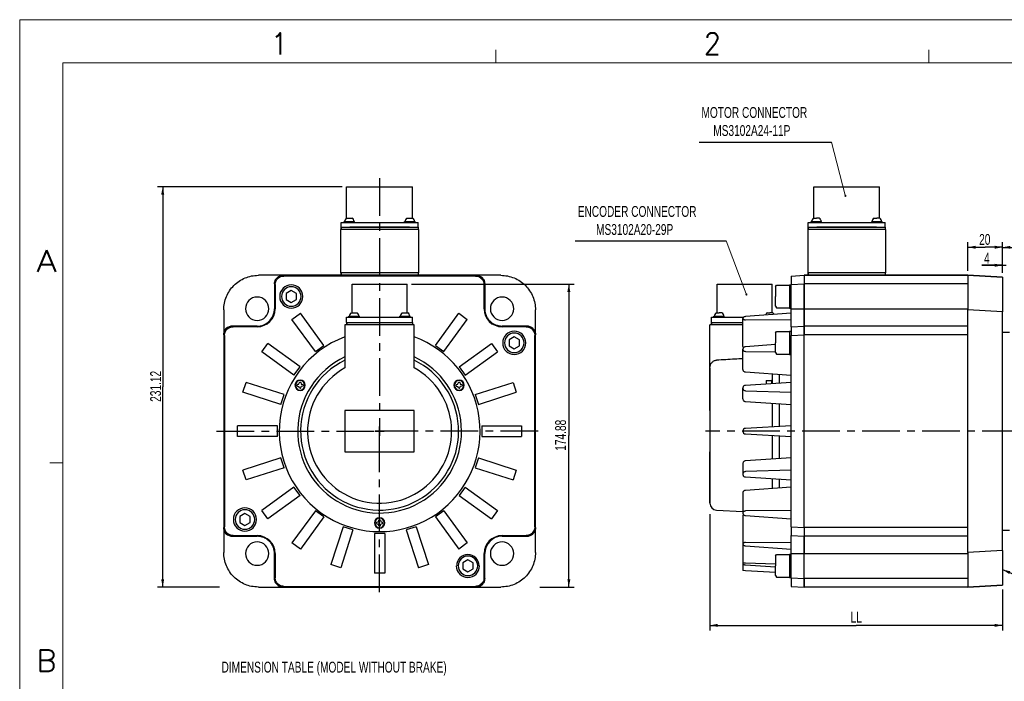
# Model space of a CAD drawing. Header units: millimetres. Extents: x -171 to 249, y 320 to 617.
# Tile 2 of 5: x -171 to 56, y 465 to 617. Entities that reach past the tile are written whole.
import ezdxf
from ezdxf.enums import TextEntityAlignment as Align

# ---------------------------------------------------------------- set-up
doc = ezdxf.new("R2010")
doc.units = ezdxf.units.MM
doc.header["$LTSCALE"] = 23.1
doc.linetypes.add('CENTER', pattern=[0.6, 0.375, -0.075, 0.075, -0.075])
doc.layers.get('0').update_dxf_attribs({"linetype": 'CONTINUOUS'})
doc.layers.add('8_ALL_NOTES_BALLOONS_SYMBOLS_GT', color=7, linetype='CONTINUOUS')
doc.layers.add('DEFAULT_1', color=7, linetype='CENTER')
doc.styles.get("Standard").update_dxf_attribs({"font": 'txt', "width": 0.7})
doc.styles.add('TEXTSTYLE_0', font='txt.shx', dxfattribs={"width": 0.8})

msp = doc.modelspace()

# ---------------------------------------------------------------- linework, layer by layer
at = {"color": 7, "linetype": 'Continuous', "lineweight": 13}
for p, q in [((-171.483, 617.337), (-171.483, 320.337)), ((-171.483, 617.337), (248.517, 617.337)), ((-61.483, 607.337), (-61.483, 610.337)), ((38.517, 607.337), (38.517, 610.337)), ((-161.483, 607.337), (-161.483, 330.337)), ((-161.483, 607.337), (238.517, 607.337)), ((19.224, 576.782), (16.04, 589.023)), ((-3.677, 553.974), (-8.29, 566.274)), ((-161.483, 515.004), (-164.483, 515.004))]:
    msp.add_line(p, q, dxfattribs=at)
for p, q in [((-14.504, 589.023), (16.04, 589.023)), ((-43.176, 566.274), (-8.29, 566.274)), ((-12.046, 527.086), (-12.046, 517.486))]:
    msp.add_line(p, q)
at = {"color": 7, "linetype": 'Continuous'}
for p, q in [((-96.961, 578.734), (-139.651, 578.734)), ((-138.451, 578.734), (-138.451, 532.51)), ((-95.961, 571.486), (-95.961, 578.734)), ((-95.961, 571.486), (-95.961, 578.734)), ((-95.961, 578.734), (-95.033, 578.734)), ((-95.033, 578.734), (-88.445, 578.734)), ((-88.445, 578.734), (-88.245, 578.734)), ((-88.245, 578.734), (-81.657, 578.734)), ((-81.657, 578.734), (-80.729, 578.734)), ((-80.729, 571.486), (-80.729, 578.734)), ((-80.729, 571.486), (-80.729, 578.734)), ((11.922, 571.486), (11.922, 578.734)), ((11.923, 578.734), (12.851, 578.734)), ((12.851, 578.734), (19.538, 578.734)), ((19.538, 578.734), (25.714, 578.734)), ((25.714, 578.734), (26.226, 578.734)), ((26.226, 578.734), (27.154, 578.734)), ((27.154, 571.486), (27.154, 578.734)), ((-95.989, 571.486), (-94.669, 571.486)), ((-82.021, 571.486), (-80.701, 571.486)), ((11.895, 571.486), (12.554, 571.486)), ((13.214, 571.486), (12.554, 571.486)), ((25.863, 571.486), (26.522, 571.486)), ((27.182, 571.486), (26.522, 571.486)), ((-79.345, 568.846), (-97.345, 568.846)), ((-97.345, 568.846), (-97.345, 558.846)), ((-97.237, 568.846), (-97.237, 569.406)), ((-97.237, 569.406), (-97.237, 568.846)), ((-97.235, 570.486), (-79.455, 570.486)), ((-97.235, 569.406), (-97.235, 570.486)), ((-97.235, 569.406), (-95.258, 569.406)), ((-96.529, 570.686), (-96.429, 570.686)), ((-96.529, 570.486), (-96.529, 570.686)), ((-96.529, 570.486), (-96.529, 570.686)), ((-96.429, 570.686), (-96.421, 570.686)), ((-96.421, 570.686), (-95.969, 570.686)), ((-95.969, 570.686), (-95.929, 570.686)), ((-95.929, 570.686), (-94.729, 570.686)), ((-81.453, 569.406), (-95.237, 569.406)), ((-95.237, 569.406), (-81.453, 569.406)), ((-94.729, 570.686), (-94.689, 570.686)), ((-94.689, 570.686), (-94.238, 570.686)), ((-94.238, 570.686), (-94.229, 570.686)), ((-94.229, 570.686), (-94.129, 570.686)), ((-94.129, 570.486), (-94.129, 570.686)), ((-94.129, 570.486), (-94.129, 570.686)), ((-82.561, 570.486), (-82.561, 570.686)), ((-82.561, 570.486), (-82.561, 570.686)), ((-82.561, 570.686), (-82.461, 570.686)), ((-82.461, 570.686), (-82.453, 570.686)), ((-82.453, 570.686), (-82.001, 570.686)), ((-82.001, 570.686), (-81.961, 570.686)), ((-81.961, 570.686), (-80.761, 570.686)), ((-81.433, 569.406), (-79.455, 569.406)), ((-80.761, 570.686), (-80.721, 570.686)), ((-80.721, 570.686), (-80.27, 570.686)), ((-80.27, 570.686), (-80.261, 570.686)), ((-80.261, 570.686), (-80.161, 570.686)), ((-80.161, 570.486), (-80.161, 570.686)), ((-80.161, 570.486), (-80.161, 570.686)), ((-79.455, 569.406), (-79.455, 570.486)), ((-79.453, 569.406), (-79.453, 568.846)), ((-79.345, 568.846), (-79.345, 558.846)), ((28.538, 568.846), (10.538, 568.846)), ((10.538, 568.846), (10.538, 558.846)), ((10.646, 568.846), (10.646, 569.406)), ((10.646, 569.406), (10.646, 568.846)), ((10.648, 570.486), (28.428, 570.486)), ((10.648, 569.406), (10.648, 570.486)), ((10.648, 569.406), (12.626, 569.406)), ((11.354, 570.486), (11.354, 570.686)), ((11.354, 570.686), (11.454, 570.686)), ((11.454, 570.686), (11.463, 570.686)), ((11.463, 570.686), (11.914, 570.686)), ((11.914, 570.686), (11.954, 570.686)), ((11.954, 570.686), (12.554, 570.686)), ((12.554, 570.686), (13.154, 570.686)), ((26.43, 569.406), (12.646, 569.406)), ((12.646, 569.406), (26.43, 569.406)), ((13.154, 570.686), (13.194, 570.686)), ((13.194, 570.686), (13.646, 570.686)), ((13.646, 570.686), (13.654, 570.686)), ((13.654, 570.686), (13.754, 570.686)), ((13.754, 570.486), (13.754, 570.686)), ((25.322, 570.486), (25.322, 570.686)), ((25.322, 570.686), (25.422, 570.686)), ((25.422, 570.686), (25.431, 570.686)), ((25.431, 570.686), (25.882, 570.686)), ((25.882, 570.686), (25.922, 570.686)), ((25.922, 570.686), (26.522, 570.686)), ((26.451, 569.406), (28.428, 569.406)), ((26.522, 570.686), (27.122, 570.686)), ((27.122, 570.686), (27.162, 570.686)), ((27.162, 570.686), (27.614, 570.686)), ((27.614, 570.686), (27.622, 570.686)), ((27.622, 570.686), (27.722, 570.686)), ((27.722, 570.486), (27.722, 570.686)), ((28.428, 569.406), (28.428, 570.486)), ((28.43, 569.406), (28.43, 568.846)), ((28.538, 568.846), (28.538, 558.846)), ((47.554, 559.286), (47.554, 565.974)), ((47.554, 564.774), (51.554, 564.774)), ((55.554, 564.774), (51.554, 564.774)), ((55.554, 558.866), (55.554, 565.974)), ((55.554, 558.866), (55.554, 565.952)), ((55.554, 564.752), (71.354, 564.752)), ((55.554, 558.866), (55.554, 561.807)), ((55.554, 560.607), (50.779, 560.607)), ((50.779, 560.607), (56.354, 560.607)), ((-110.628, 558.286), (-116.356, 558.286)), ((-66.062, 558.286), (-110.628, 558.286)), ((-110.471, 558.128), (-110.628, 558.286)), ((-66.065, 558.286), (-110.625, 558.286)), ((-66.22, 558.128), (-110.471, 558.128)), ((-79.345, 558.846), (-97.345, 558.846)), ((-97.237, 558.286), (-97.237, 558.846)), ((-97.237, 558.846), (-97.237, 558.286)), ((-79.453, 558.846), (-79.453, 558.286)), ((-66.22, 558.128), (-66.062, 558.286)), ((-60.334, 558.286), (-66.062, 558.286)), ((6.754, 558.128), (9.754, 558.286)), ((6.754, 558.128), (9.754, 558.286)), ((6.754, 558.128), (6.754, 556.131)), ((9.754, 558.286), (9.754, 556.288)), ((9.754, 558.286), (9.754, 556.286)), ((9.754, 558.286), (47.554, 558.286)), ((47.554, 558.286), (9.754, 558.286)), ((28.538, 558.846), (10.538, 558.846)), ((10.646, 558.286), (10.646, 558.846)), ((10.646, 558.846), (10.646, 558.286)), ((28.43, 558.846), (28.43, 558.286)), ((47.554, 558.286), (47.554, 553.357)), ((47.554, 558.286), (55.554, 557.866)), ((55.554, 557.866), (47.554, 558.286)), ((55.554, 557.866), (55.554, 553.689)), ((-112.625, 556.288), (-112.625, 550.566)), ((-112.468, 556.131), (-112.625, 556.288)), ((-112.625, 556.286), (-112.625, 550.566)), ((-112.468, 556.131), (-112.468, 550.566)), ((-94.695, 549.618), (-94.695, 556.238)), ((-94.695, 549.618), (-94.695, 556.238)), ((-94.695, 556.238), (-93.721, 556.238)), ((-93.721, 556.238), (-88.445, 556.238)), ((-88.445, 556.238), (-88.245, 556.238)), ((-88.245, 556.238), (-82.969, 556.238)), ((-82.969, 556.238), (-81.995, 556.238)), ((-81.995, 549.618), (-81.995, 556.238)), ((-81.995, 549.618), (-81.995, 556.238)), ((-80.995, 556.238), (-43.433, 556.238)), ((-64.222, 556.131), (-64.065, 556.288)), ((-64.222, 550.566), (-64.222, 556.131)), ((-64.065, 550.566), (-64.065, 556.288)), ((-64.065, 556.286), (-64.065, 550.566)), ((-44.633, 556.238), (-44.633, 521.262)), ((-10.396, 549.618), (-10.396, 556.238)), ((-10.395, 556.238), (-9.422, 556.238)), ((-9.422, 556.238), (-4.046, 556.238)), ((-4.046, 556.238), (0.904, 556.238)), ((0.904, 556.238), (0.919, 556.238)), ((0.919, 556.238), (1.33, 556.238)), ((1.33, 556.238), (2.304, 556.238)), ((2.304, 549.618), (2.304, 556.238)), ((3.114, 555.647), (3.314, 555.993)), ((3.114, 555.647), (3.114, 554.793)), ((3.314, 555.993), (6.314, 555.993)), ((6.314, 556.073), (6.754, 556.073)), ((6.314, 556.073), (6.314, 555.993)), ((6.314, 555.993), (6.314, 555.153)), ((6.314, 555.153), (6.314, 555.148)), ((6.314, 555.148), (6.314, 555.113)), ((6.314, 555.113), (6.314, 553.393)), ((6.754, 556.131), (9.754, 556.288)), ((6.754, 550.566), (6.754, 556.131)), ((9.754, 550.566), (9.754, 556.288)), ((9.754, 556.286), (9.754, 550.566)), ((47.554, 556.286), (9.754, 556.286)), ((-108.745, 554.793), (-109.945, 554.1)), ((-109.945, 554.1), (-109.945, 552.686)), ((-109.945, 552.686), (-108.745, 551.993)), ((-107.545, 554.1), (-108.745, 554.793)), ((-108.745, 551.993), (-107.545, 552.686)), ((-107.545, 552.686), (-107.545, 554.1)), ((3.114, 554.793), (3.114, 554.1)), ((3.114, 554.1), (3.114, 553.393)), ((3.114, 552.686), (3.114, 553.393)), ((3.114, 551.993), (3.114, 552.686)), ((6.314, 553.393), (6.314, 551.673)), ((47.554, 553.357), (47.554, 553.27)), ((47.554, 553.27), (47.554, 550.566)), ((55.554, 553.689), (55.554, 550.57)), ((-112.468, 550.566), (-112.625, 550.566)), ((-64.222, 550.566), (-64.065, 550.566)), ((3.114, 551.139), (3.114, 551.993)), ((3.114, 551.139), (3.314, 550.793)), ((3.314, 550.793), (6.314, 550.793)), ((6.314, 551.673), (6.314, 551.638)), ((6.314, 551.638), (6.314, 551.633)), ((6.314, 551.633), (6.314, 550.793)), ((6.314, 550.793), (6.314, 550.713)), ((6.314, 550.713), (6.754, 550.713)), ((6.754, 546.408), (6.754, 550.566)), ((6.754, 550.566), (9.754, 550.566)), ((9.754, 546.655), (9.754, 550.566)), ((9.754, 550.566), (9.754, 549.773)), ((9.754, 550.566), (47.554, 550.566)), ((47.554, 550.566), (47.554, 550.296)), ((55.554, 550.57), (55.554, 549.877)), ((-124.345, 550.296), (-124.345, 544.568)), ((-108.595, 548.116), (-106.654, 549.527)), ((-101.246, 542.084), (-106.654, 549.527)), ((-95.965, 548.618), (-80.725, 548.618)), ((-95.965, 547.418), (-95.965, 548.618)), ((-95.417, 548.818), (-95.317, 548.818)), ((-95.417, 548.618), (-95.417, 548.818)), ((-95.417, 548.618), (-95.417, 548.818)), ((-95.317, 548.818), (-95.309, 548.818)), ((-95.309, 548.818), (-94.857, 548.818)), ((-94.877, 549.618), (-93.557, 549.618)), ((-94.857, 548.818), (-94.817, 548.818)), ((-94.817, 548.818), (-93.617, 548.818)), ((-93.617, 548.818), (-93.577, 548.818)), ((-93.577, 548.818), (-93.126, 548.818)), ((-93.126, 548.818), (-93.117, 548.818)), ((-93.117, 548.818), (-93.017, 548.818)), ((-93.017, 548.618), (-93.017, 548.818)), ((-93.017, 548.618), (-93.017, 548.818)), ((-83.673, 548.618), (-83.673, 548.818)), ((-83.673, 548.618), (-83.673, 548.818)), ((-83.673, 548.818), (-83.573, 548.818)), ((-83.573, 548.818), (-83.565, 548.818)), ((-83.565, 548.818), (-83.113, 548.818)), ((-83.133, 549.618), (-81.813, 549.618)), ((-83.113, 548.818), (-83.073, 548.818)), ((-83.073, 548.818), (-81.873, 548.818)), ((-81.873, 548.818), (-81.833, 548.818)), ((-81.833, 548.818), (-81.382, 548.818)), ((-81.382, 548.818), (-81.373, 548.818)), ((-81.373, 548.818), (-81.273, 548.818)), ((-81.273, 548.618), (-81.273, 548.818)), ((-81.273, 548.618), (-81.273, 548.818)), ((-80.725, 547.418), (-80.725, 548.618)), ((-75.444, 542.084), (-70.037, 549.527)), ((-70.037, 549.527), (-68.095, 548.116)), ((-52.345, 544.568), (-52.345, 550.296)), ((-11.666, 548.618), (-4.263, 548.618)), ((-11.666, 547.418), (-11.666, 548.618)), ((-11.118, 548.618), (-11.118, 548.818)), ((-11.118, 548.818), (-11.018, 548.818)), ((-11.018, 548.818), (-11.009, 548.818)), ((-11.009, 548.818), (-10.558, 548.818)), ((-10.578, 549.618), (-9.918, 549.618)), ((-10.558, 548.818), (-10.518, 548.818)), ((-10.518, 548.818), (-9.918, 548.818)), ((-9.258, 549.618), (-9.918, 549.618)), ((-9.918, 548.818), (-9.318, 548.818)), ((-9.318, 548.818), (-9.278, 548.818)), ((-9.278, 548.818), (-8.826, 548.818)), ((-8.826, 548.818), (-8.818, 548.818)), ((-8.818, 548.818), (-8.718, 548.818)), ((-8.718, 548.618), (-8.718, 548.818)), ((-4.446, 541.853), (-4.446, 548.346)), ((6.754, 549.527), (-3.833, 548.752)), ((1.166, 549.618), (1.826, 549.618)), ((2.486, 549.618), (1.826, 549.618)), ((9.754, 549.773), (9.754, 546.566)), ((47.554, 546.566), (47.554, 550.296)), ((55.554, 549.877), (47.554, 550.296)), ((55.554, 494.694), (55.554, 549.877)), ((-116.625, 546.566), (-122.348, 546.566)), ((-122.191, 546.408), (-122.348, 546.566)), ((-122.345, 546.566), (-116.625, 546.566)), ((-116.625, 546.408), (-122.191, 546.408)), ((-116.625, 546.408), (-116.625, 546.566)), ((-103.188, 540.673), (-108.595, 548.116)), ((-96.345, 546.858), (-96.345, 536.88)), ((-80.345, 546.858), (-96.345, 546.858)), ((-95.965, 547.418), (-95.945, 547.418)), ((-95.945, 546.858), (-95.945, 547.418)), ((-95.945, 547.418), (-95.945, 546.858)), ((-95.945, 547.418), (-94.345, 547.418)), ((-94.345, 547.418), (-82.345, 547.418)), ((-82.345, 547.418), (-80.745, 547.418)), ((-80.745, 547.418), (-80.745, 546.858)), ((-80.745, 547.418), (-80.725, 547.418)), ((-80.345, 536.88), (-80.345, 546.858)), ((-73.503, 540.673), (-68.095, 548.116)), ((-54.345, 546.566), (-60.065, 546.566)), ((-54.342, 546.566), (-60.065, 546.566)), ((-60.065, 546.408), (-60.065, 546.566)), ((-54.5, 546.408), (-60.065, 546.408)), ((-54.5, 546.408), (-54.342, 546.566)), ((-12.046, 536.88), (-12.046, 546.858)), ((-4.446, 546.858), (-12.046, 546.858)), ((-11.666, 547.418), (-11.646, 547.418)), ((-11.646, 546.858), (-11.646, 547.418)), ((-11.646, 547.418), (-11.646, 546.858)), ((-11.646, 547.418), (-10.046, 547.418)), ((-10.046, 547.418), (-4.446, 547.418)), ((-3.833, 547.993), (6.754, 548.116)), ((6.754, 546.408), (9.754, 546.566)), ((6.754, 546.408), (6.754, 545.366)), ((9.754, 546.566), (9.754, 546.655)), ((9.754, 546.566), (9.754, 544.568)), ((47.554, 546.566), (9.754, 546.566)), ((47.554, 546.566), (9.754, 546.566)), ((9.754, 544.566), (9.754, 546.566)), ((47.554, 544.566), (47.554, 546.566)), ((-124.345, 544.568), (-124.345, 542.686)), ((-124.188, 544.411), (-124.345, 544.568)), ((-124.345, 544.566), (-124.345, 542.686)), ((-124.188, 544.411), (-124.188, 500.16)), ((-57.238, 544.086), (-58.438, 543.393)), ((-56.038, 543.393), (-57.238, 544.086)), ((-52.502, 544.411), (-52.345, 544.568)), ((-52.502, 500.16), (-52.502, 544.411)), ((-52.345, 538.686), (-52.345, 544.568)), ((-52.345, 538.686), (-52.345, 544.566)), ((3.114, 544.939), (3.314, 545.286)), ((3.114, 544.939), (3.114, 544.086)), ((3.114, 544.086), (3.114, 543.393)), ((3.314, 545.286), (6.314, 545.286)), ((6.314, 545.366), (6.754, 545.366)), ((6.314, 545.366), (6.314, 545.286)), ((6.314, 545.286), (6.314, 544.446)), ((6.314, 544.446), (6.314, 544.441)), ((6.314, 544.441), (6.314, 544.406)), ((6.314, 544.406), (6.314, 542.686)), ((6.754, 545.366), (6.754, 544.411)), ((6.754, 544.411), (9.754, 544.568)), ((6.754, 500.16), (6.754, 544.411)), ((9.754, 538.686), (9.754, 544.568)), ((9.754, 538.686), (9.754, 544.566)), ((47.554, 544.566), (9.754, 544.566)), ((47.554, 538.686), (47.554, 544.566)), ((47.554, 538.686), (47.554, 544.566)), ((55.554, 545.146), (57.154, 545.146)), ((-124.345, 542.686), (-124.345, 540.686)), ((-115.586, 540.594), (-114.176, 542.536)), ((-106.733, 537.128), (-114.176, 542.536)), ((-103.188, 540.673), (-101.246, 542.084)), ((-75.444, 542.084), (-73.503, 540.673)), ((-69.958, 537.128), (-62.515, 542.536)), ((-62.515, 542.536), (-61.104, 540.594)), ((-58.438, 543.393), (-58.438, 541.978)), ((-58.438, 541.978), (-57.238, 541.286)), ((-57.238, 541.286), (-56.038, 541.978)), ((-56.038, 541.978), (-56.038, 543.393)), ((3.114, 542.269), (-3.833, 541.761)), ((3.114, 543.393), (3.114, 542.686)), ((3.114, 541.978), (3.114, 542.686)), ((3.114, 541.286), (3.114, 541.978)), ((6.314, 542.686), (6.314, 540.966)), ((-124.345, 540.686), (-124.345, 538.686)), ((-124.345, 540.686), (-124.345, 538.686)), ((-108.143, 535.186), (-115.586, 540.594)), ((-68.547, 535.186), (-61.104, 540.594)), ((-4.446, 536.502), (-4.446, 541.22)), ((-3.833, 540.717), (3.114, 540.636)), ((3.114, 540.432), (3.114, 541.286)), ((3.114, 540.432), (3.314, 540.086)), ((3.314, 540.086), (6.314, 540.086)), ((6.314, 540.966), (6.314, 540.931)), ((6.314, 540.931), (6.314, 540.926)), ((6.314, 540.926), (6.314, 540.086)), ((6.314, 540.086), (6.314, 540.006)), ((6.314, 540.006), (6.754, 540.006)), ((-124.345, 538.686), (-124.345, 536.686)), ((-108.143, 535.186), (-106.733, 537.128)), ((-69.958, 537.128), (-68.547, 535.186)), ((-52.345, 536.686), (-52.345, 538.686)), ((-12.046, 527.086), (-12.046, 536.88)), ((-12.046, 536.88), (-12.046, 527.086)), ((9.754, 536.686), (9.754, 538.686)), ((47.554, 536.686), (47.554, 538.686)), ((-124.345, 536.686), (-124.345, 534.686)), ((-124.345, 536.686), (-124.345, 534.686)), ((-124.345, 534.686), (-124.345, 532.686)), ((-52.345, 534.686), (-52.345, 536.686)), ((-52.345, 534.686), (-52.345, 536.686)), ((-52.345, 532.686), (-52.345, 534.686)), ((-3.833, 535.962), (6.754, 535.186)), ((2.354, 535.509), (2.354, 534.086)), ((3.954, 535.391), (3.954, 533.585)), ((9.754, 534.686), (9.754, 536.686)), ((9.754, 534.686), (9.754, 536.686)), ((9.754, 532.686), (9.754, 534.686)), ((47.554, 534.686), (47.554, 536.686)), ((47.554, 534.686), (47.554, 536.686)), ((47.554, 532.686), (47.554, 534.686)), ((-138.451, 486.286), (-138.451, 532.51)), ((-124.345, 532.686), (-124.345, 530.686)), ((-124.345, 532.686), (-124.345, 530.686)), ((-119.911, 531.28), (-119.169, 533.563)), ((-110.419, 530.72), (-119.169, 533.563)), ((-107.387, 532.766), (-107.387, 533.005)), ((-107.349, 533.056), (-107.005, 533.148)), ((-107.349, 532.715), (-107.005, 532.623)), ((-106.967, 533.185), (-106.875, 533.529)), ((-106.875, 532.242), (-106.967, 532.586)), ((-106.825, 533.568), (-106.585, 533.568)), ((-106.535, 533.529), (-106.442, 533.185)), ((-106.535, 532.242), (-106.442, 532.586)), ((-106.405, 533.148), (-106.061, 533.056)), ((-106.061, 532.715), (-106.405, 532.623)), ((-106.022, 533.005), (-106.022, 532.766)), ((-70.668, 532.766), (-70.668, 533.005)), ((-70.629, 533.056), (-70.285, 533.148)), ((-70.629, 532.715), (-70.285, 532.623)), ((-70.248, 533.185), (-70.156, 533.529)), ((-70.156, 532.242), (-70.248, 532.586)), ((-70.105, 533.568), (-69.866, 533.568)), ((-69.815, 533.529), (-69.723, 533.185)), ((-69.815, 532.242), (-69.723, 532.586)), ((-69.686, 533.148), (-69.342, 533.056)), ((-69.342, 532.715), (-69.686, 532.623)), ((-69.303, 533.005), (-69.303, 532.766)), ((-66.271, 530.72), (-57.521, 533.563)), ((-57.521, 533.563), (-56.78, 531.28)), ((-52.345, 530.686), (-52.345, 532.686)), ((-52.345, 530.686), (-52.345, 532.686)), ((-4.446, 529.76), (-4.446, 532.24)), ((6.754, 533.563), (-3.833, 532.863)), ((0.954, 533.986), (2.154, 533.986)), ((0.954, 533.986), (0.954, 533.18)), ((2.154, 534.086), (2.354, 534.086)), ((2.154, 534.086), (2.154, 533.986)), ((2.154, 533.986), (2.154, 533.977)), ((2.154, 533.977), (2.154, 533.526)), ((2.154, 533.526), (2.154, 533.259)), ((2.354, 534.086), (2.354, 533.585)), ((2.354, 533.585), (2.354, 533.526)), ((2.354, 533.526), (2.354, 533.272)), ((3.954, 533.585), (3.954, 533.378)), ((9.754, 530.686), (9.754, 532.686)), ((9.754, 530.686), (9.754, 532.686)), ((47.554, 530.686), (47.554, 532.686)), ((47.554, 530.686), (47.554, 532.686)), ((-124.345, 530.686), (-124.345, 528.686)), ((-111.161, 528.437), (-119.911, 531.28)), ((-111.161, 528.437), (-110.419, 530.72)), ((-106.585, 532.203), (-106.825, 532.203)), ((-69.866, 532.203), (-70.105, 532.203)), ((-66.271, 530.72), (-65.529, 528.437)), ((-65.529, 528.437), (-56.78, 531.28)), ((-52.345, 528.686), (-52.345, 530.686)), ((-3.833, 531.636), (6.754, 531.28)), ((9.754, 528.686), (9.754, 530.686)), ((47.554, 528.686), (47.554, 530.686)), ((-124.345, 528.686), (-124.345, 515.886)), ((-124.345, 528.686), (-124.345, 515.886)), ((-52.345, 515.886), (-52.345, 528.686)), ((-52.345, 515.886), (-52.345, 528.686)), ((-3.833, 529.136), (6.754, 528.437)), ((2.354, 528.728), (2.354, 523.255)), ((3.954, 528.622), (3.954, 523.832)), ((9.754, 515.886), (9.754, 528.686)), ((9.754, 515.886), (9.754, 528.686)), ((47.554, 515.886), (47.554, 528.686)), ((47.554, 515.886), (47.554, 528.686)), ((-80.345, 527.086), (-96.345, 527.086)), ((-96.345, 527.086), (-96.345, 517.486)), ((-80.345, 517.486), (-80.345, 527.086)), ((-111.945, 523.486), (-121.145, 523.486)), ((-121.145, 521.086), (-121.145, 523.486)), ((-111.945, 521.086), (-111.945, 523.486)), ((-88.345, 523.336), (-88.345, 521.236)), ((-88.345, 521.236), (-88.345, 523.336)), ((-64.745, 523.486), (-64.745, 521.086)), ((-64.745, 523.486), (-55.545, 523.486)), ((-55.545, 523.486), (-55.545, 521.086)), ((6.754, 523.486), (-3.833, 522.931)), ((3.954, 523.832), (3.954, 523.339)), ((-111.945, 521.086), (-121.145, 521.086)), ((-87.295, 522.286), (-89.395, 522.286)), ((-89.395, 522.286), (-87.295, 522.286)), ((-64.745, 521.086), (-55.545, 521.086)), ((-44.633, 486.286), (-44.633, 521.262)), ((-3.833, 521.64), (6.754, 521.086)), ((2.354, 521.316), (2.354, 515.843)), ((3.954, 521.232), (3.954, 520.441)), ((3.954, 520.441), (3.954, 519.479)), ((3.954, 519.479), (3.954, 518.686)), ((3.954, 518.686), (3.954, 518.086)), ((-96.345, 517.486), (-80.345, 517.486)), ((-12.046, 505.686), (-12.046, 517.486)), ((-12.046, 517.486), (-12.046, 505.686)), ((3.954, 518.086), (3.954, 517.486)), ((3.954, 517.486), (3.954, 517.386)), ((3.954, 517.386), (3.954, 516.786)), ((3.954, 516.786), (3.954, 516.186)), ((-124.345, 515.886), (-124.345, 513.886)), ((-111.161, 516.134), (-119.911, 513.291)), ((-110.419, 513.851), (-111.161, 516.134)), ((-65.529, 516.134), (-66.271, 513.851)), ((-65.529, 516.134), (-56.78, 513.291)), ((-52.345, 513.886), (-52.345, 515.886)), ((-4.446, 514.811), (-4.446, 512.331)), ((6.754, 516.134), (-3.833, 515.435)), ((3.954, 516.186), (3.954, 515.949)), ((9.754, 513.886), (9.754, 515.886)), ((47.554, 513.886), (47.554, 515.886)), ((-124.345, 513.886), (-124.345, 511.886)), ((-124.345, 513.886), (-124.345, 511.886)), ((-124.345, 511.886), (-124.345, 509.886)), ((-119.169, 511.009), (-119.911, 513.291)), ((-110.419, 513.851), (-119.169, 511.009)), ((-66.271, 513.851), (-57.521, 511.009)), ((-56.78, 513.291), (-57.521, 511.009)), ((-52.345, 511.886), (-52.345, 513.886)), ((-52.345, 511.886), (-52.345, 513.886)), ((-52.345, 509.886), (-52.345, 511.886)), ((6.754, 513.291), (-3.833, 512.935)), ((9.754, 511.886), (9.754, 513.886)), ((9.754, 511.886), (9.754, 513.886)), ((9.754, 509.886), (9.754, 511.886)), ((47.554, 511.886), (47.554, 513.886)), ((47.554, 511.886), (47.554, 513.886)), ((47.554, 509.886), (47.554, 511.886)), ((-124.345, 509.886), (-124.345, 507.886)), ((-124.345, 509.886), (-124.345, 507.886)), ((-52.345, 507.886), (-52.345, 509.886)), ((-52.345, 507.886), (-52.345, 509.886)), ((-3.833, 511.708), (6.754, 511.009)), ((2.354, 511.299), (2.354, 509.063)), ((3.954, 511.2), (3.954, 509.18)), ((9.754, 507.886), (9.754, 509.886)), ((9.754, 507.886), (9.754, 509.886)), ((47.554, 507.886), (47.554, 509.886)), ((47.554, 507.886), (47.554, 509.886)), ((-124.345, 507.886), (-124.345, 505.886)), ((-108.143, 509.385), (-115.586, 503.977)), ((-106.733, 507.443), (-114.176, 502.035)), ((-106.733, 507.443), (-108.143, 509.385)), ((-68.547, 509.385), (-69.958, 507.443)), ((-69.958, 507.443), (-62.515, 502.035)), ((-68.547, 509.385), (-61.104, 503.977)), ((-52.345, 505.886), (-52.345, 507.886)), ((-4.446, 508.069), (-4.446, 503.351)), ((6.754, 509.385), (-3.833, 508.61)), ((9.754, 505.886), (9.754, 507.886)), ((47.554, 505.886), (47.554, 507.886)), ((-124.345, 505.886), (-124.345, 500.006)), ((-124.345, 505.886), (-124.345, 500.003)), ((-52.345, 503.886), (-52.345, 505.886)), ((-52.345, 503.886), (-52.345, 505.886)), ((-12.046, 505.643), (-12.046, 505.686)), ((-12.046, 505.686), (-12.046, 505.643)), ((9.754, 503.886), (9.754, 505.886)), ((9.754, 503.886), (9.754, 505.886)), ((47.554, 503.886), (47.554, 505.886)), ((47.554, 503.886), (47.554, 505.886)), ((-119.453, 503.286), (-120.653, 502.593)), ((-118.253, 502.593), (-119.453, 503.286)), ((-114.176, 502.035), (-115.586, 503.977)), ((-103.188, 503.898), (-108.595, 496.455)), ((-101.246, 502.487), (-103.188, 503.898)), ((-73.503, 503.898), (-75.444, 502.487)), ((-73.503, 503.898), (-68.095, 496.455)), ((-61.104, 503.977), (-62.515, 502.035)), ((-52.345, 501.886), (-52.345, 503.886)), ((-12.046, 503.124), (-12.046, 476.227)), ((-10.529, 504.045), (-4.446, 503.726)), ((-4.446, 502.718), (-4.446, 496.225)), ((6.754, 503.977), (-3.833, 503.854)), ((-3.833, 502.81), (6.754, 502.035)), ((9.754, 501.886), (9.754, 503.886)), ((47.554, 501.886), (47.554, 503.886)), ((-120.653, 502.593), (-120.653, 501.178)), ((-120.653, 501.178), (-119.453, 500.486)), ((-119.453, 500.486), (-118.253, 501.178)), ((-118.253, 501.178), (-118.253, 502.593)), ((-101.246, 502.487), (-106.654, 495.044)), ((-89.028, 500.966), (-89.028, 501.205)), ((-88.989, 501.256), (-88.645, 501.348)), ((-88.989, 500.915), (-88.645, 500.823)), ((-88.608, 501.385), (-88.516, 501.729)), ((-88.516, 500.442), (-88.608, 500.786)), ((-88.465, 501.768), (-88.226, 501.768)), ((-88.226, 500.403), (-88.465, 500.403)), ((-88.175, 501.729), (-88.083, 501.385)), ((-88.175, 500.442), (-88.083, 500.786)), ((-88.046, 501.348), (-87.702, 501.256)), ((-87.702, 500.915), (-88.046, 500.823)), ((-87.663, 501.205), (-87.663, 500.966)), ((-75.444, 502.487), (-70.037, 495.044)), ((-52.345, 500.006), (-52.345, 501.886)), ((-52.345, 500.003), (-52.345, 501.886)), ((9.754, 500.003), (9.754, 501.886)), ((9.754, 500.006), (9.754, 501.886)), ((47.554, 500.006), (47.554, 501.886)), ((47.554, 500.006), (47.554, 501.886)), ((-124.188, 500.16), (-124.345, 500.003)), ((-124.345, 500.003), (-124.345, 494.275)), ((-122.191, 498.163), (-122.348, 498.006)), ((-122.191, 498.163), (-116.625, 498.163)), ((-116.625, 498.163), (-116.625, 498.006)), ((-96.779, 500.211), (-99.622, 491.462)), ((-94.497, 499.47), (-97.34, 490.72)), ((-94.497, 499.47), (-96.779, 500.211)), ((-87.145, 498.686), (-89.545, 498.686)), ((-89.545, 498.686), (-89.545, 489.486)), ((-87.145, 498.686), (-87.145, 489.486)), ((-79.911, 500.211), (-82.194, 499.47)), ((-82.194, 499.47), (-79.351, 490.72)), ((-79.911, 500.211), (-77.068, 491.462)), ((-60.065, 498.163), (-54.5, 498.163)), ((-60.065, 498.163), (-60.065, 498.006)), ((-54.5, 498.163), (-54.342, 498.006)), ((-52.502, 500.16), (-52.345, 500.003)), ((-52.345, 494.275), (-52.345, 500.003)), ((6.754, 500.16), (6.754, 498.163)), ((6.754, 500.16), (9.754, 500.003)), ((6.754, 494.006), (6.754, 498.163)), ((6.754, 498.163), (9.754, 498.006)), ((6.754, 498.163), (9.754, 498.006)), ((9.754, 500.006), (9.754, 498.006)), ((47.554, 500.006), (9.754, 500.006)), ((9.754, 500.003), (9.754, 498.006)), ((47.554, 498.006), (47.554, 500.006)), ((55.554, 499.426), (57.154, 499.426)), ((-122.348, 498.006), (-116.625, 498.006)), ((-122.345, 498.006), (-116.625, 498.006)), ((-106.654, 495.044), (-108.595, 496.455)), ((-68.095, 496.455), (-70.037, 495.044)), ((-54.345, 498.006), (-60.065, 498.006)), ((-60.065, 498.006), (-54.342, 498.006)), ((-4.446, 496.225), (-4.446, 491.649)), ((6.754, 496.455), (-3.833, 496.578)), ((-3.833, 495.819), (6.754, 495.044)), ((9.754, 494.798), (9.754, 498.006)), ((9.754, 498.006), (9.754, 497.916)), ((47.554, 498.006), (9.754, 498.006)), ((9.754, 497.916), (9.754, 494.006)), ((47.554, 494.275), (47.554, 498.006)), ((-112.625, 488.286), (-112.625, 494.006)), ((-112.625, 494.006), (-112.625, 488.283)), ((-112.468, 494.006), (-112.625, 494.006)), ((-112.468, 494.006), (-112.468, 488.44)), ((-64.222, 488.44), (-64.222, 494.006)), ((-64.222, 494.006), (-64.065, 494.006)), ((-64.065, 488.286), (-64.065, 494.006)), ((-64.065, 488.283), (-64.065, 494.006)), ((3.114, 493.432), (3.314, 493.778)), ((3.314, 493.778), (6.314, 493.778)), ((6.314, 493.858), (6.754, 493.858)), ((6.314, 493.858), (6.314, 493.778)), ((6.314, 493.778), (6.314, 492.938)), ((6.754, 488.44), (6.754, 494.006)), ((6.754, 494.006), (9.754, 494.006)), ((9.754, 494.006), (9.754, 494.798)), ((9.754, 488.283), (9.754, 494.006)), ((9.754, 488.286), (9.754, 494.006)), ((9.754, 494.006), (47.554, 494.006)), ((55.554, 494.694), (47.554, 494.275)), ((47.554, 494.275), (47.554, 494.006)), ((47.554, 494.006), (47.554, 491.301)), ((55.554, 494.694), (55.554, 494.001)), ((55.554, 494.001), (55.554, 490.882)), ((-97.34, 490.72), (-99.622, 491.462)), ((-77.068, 491.462), (-79.351, 490.72)), ((-67.945, 492.578), (-69.145, 491.885)), ((-69.145, 491.885), (-69.145, 490.471)), ((-66.745, 491.885), (-67.945, 492.578)), ((-66.745, 490.471), (-66.745, 491.885)), ((-4.446, 491.649), (-4.446, 490.072)), ((3.114, 491.584), (-3.833, 491.818)), ((-3.833, 491.419), (3.114, 490.96)), ((3.114, 493.432), (3.114, 492.578)), ((3.114, 492.578), (3.114, 491.885)), ((3.114, 491.885), (3.114, 491.178)), ((6.314, 492.938), (6.314, 492.933)), ((6.314, 492.933), (6.314, 488.578)), ((47.554, 491.301), (47.554, 491.214)), ((-87.145, 489.486), (-89.545, 489.486)), ((-69.145, 490.471), (-67.945, 489.778)), ((-67.945, 489.778), (-66.745, 490.471)), ((-3.833, 490.04), (-4.446, 490.072)), ((3.114, 489.676), (-3.833, 490.04)), ((3.114, 490.471), (3.114, 491.178)), ((3.114, 489.778), (3.114, 490.471)), ((3.114, 488.924), (3.114, 489.778)), ((6.314, 489.458), (6.314, 489.423)), ((6.314, 489.423), (6.314, 489.418)), ((47.554, 491.214), (47.554, 486.286)), ((55.554, 490.882), (55.554, 486.705)), ((-112.468, 488.44), (-112.625, 488.283)), ((-64.222, 488.44), (-64.065, 488.283)), ((3.114, 488.924), (3.314, 488.578)), ((3.314, 488.578), (6.314, 488.578)), ((6.314, 488.578), (6.314, 488.498)), ((6.314, 488.498), (6.754, 488.498)), ((6.754, 488.44), (6.754, 486.443)), ((6.754, 488.44), (9.754, 488.283)), ((9.754, 486.286), (9.754, 488.286)), ((47.554, 488.286), (9.754, 488.286)), ((9.754, 488.283), (9.754, 486.286)), ((-125.345, 486.286), (-139.651, 486.286)), ((-125.345, 486.286), (-133.258, 486.286)), ((-116.356, 486.286), (-110.628, 486.286)), ((-110.471, 486.443), (-110.628, 486.286)), ((-110.628, 486.286), (-108.745, 486.286)), ((-110.625, 486.286), (-108.745, 486.286)), ((-110.471, 486.443), (-66.22, 486.443)), ((-108.745, 486.286), (-106.745, 486.286)), ((-106.745, 486.286), (-104.745, 486.286)), ((-106.745, 486.286), (-104.745, 486.286)), ((-104.745, 486.286), (-102.745, 486.286)), ((-102.745, 486.286), (-100.745, 486.286)), ((-102.745, 486.286), (-100.745, 486.286)), ((-100.745, 486.286), (-98.745, 486.286)), ((-98.745, 486.286), (-96.745, 486.286)), ((-98.745, 486.286), (-96.745, 486.286)), ((-96.745, 486.286), (-94.745, 486.286)), ((-94.745, 486.286), (-81.945, 486.286)), ((-94.745, 486.286), (-81.945, 486.286)), ((-81.945, 486.286), (-79.945, 486.286)), ((-79.945, 486.286), (-77.945, 486.286)), ((-79.945, 486.286), (-77.945, 486.286)), ((-77.945, 486.286), (-75.945, 486.286)), ((-75.945, 486.286), (-73.945, 486.286)), ((-75.945, 486.286), (-73.945, 486.286)), ((-73.945, 486.286), (-71.945, 486.286)), ((-71.945, 486.286), (-66.065, 486.286)), ((-71.945, 486.286), (-66.062, 486.286)), ((-66.22, 486.443), (-66.062, 486.286)), ((-66.062, 486.286), (-60.334, 486.286)), ((-51.345, 486.286), (-43.433, 486.286)), ((-51.345, 486.286), (-43.433, 486.286)), ((6.754, 486.443), (9.754, 486.286)), ((47.554, 486.286), (9.754, 486.286)), ((47.554, 486.286), (9.754, 486.286)), ((47.554, 486.286), (55.554, 486.705)), ((55.554, 486.705), (47.554, 486.286)), ((55.554, 485.705), (55.554, 476.227)), ((-12.046, 477.427), (21.754, 477.427)), ((55.554, 477.427), (21.754, 477.427))]:
    msp.add_line(p, q, dxfattribs=at)
at = {"lineweight": 13}
for centre in [(19.247, 576.658), (-3.619, 553.857)]:
    msp.add_circle(centre, 0.127, dxfattribs=at)
at = {"color": 7, "linetype": 'Continuous'}
for centre, radius, start, end in [((-95.43, 570.657), 1, 124.02717, 178.35124), ((-95.43, 570.657), 1, 124.02717, 178.35124), ((-95.229, 570.657), 1, 1.64876, 55.97283), ((-95.229, 570.657), 1, 1.64876, 55.97283), ((-81.462, 570.657), 1, 124.02717, 178.35124), ((-81.462, 570.657), 1, 124.02717, 178.35124), ((-81.261, 570.657), 1, 1.64876, 55.97283), ((-81.261, 570.657), 1, 1.64876, 55.97283), ((12.454, 570.657), 1, 124.02717, 178.35124), ((12.655, 570.657), 1, 1.64876, 55.97283), ((26.422, 570.657), 1, 124.02717, 178.35124), ((26.623, 570.657), 1, 1.64876, 55.97283), ((-110.625, 556.286), 2, 90, 180), ((-66.065, 556.286), 2, 0, 90), ((-108.745, 553.393), 2.68, 0, 180), ((-108.745, 553.393), 2.254, 0, 180), ((-116.629, 550.57), 2.7, 0, 180), ((-108.745, 553.393), 2.68, 180, 0), ((-108.745, 553.393), 2.254, 180, 0), ((-60.061, 550.57), 2.7, 0, 180), ((-116.629, 550.57), 2.7, 180, 0), ((-116.625, 550.566), 4.157, 270, 0), ((-116.625, 550.566), 4, 348.53738, 0), ((-116.625, 550.566), 4, 348.5409, 0), ((-60.065, 550.566), 4.157, 180, 270), ((-60.065, 550.566), 4, 180, 191.46262), ((-60.065, 550.566), 4, 180, 191.4591), ((-60.061, 550.57), 2.7, 180, 0), ((-116.625, 550.566), 4, 270, 348.53738), ((-116.625, 550.566), 4, 270, 348.5409), ((-94.318, 548.789), 1, 124.02717, 178.35124), ((-94.318, 548.789), 1, 124.02717, 178.35124), ((-94.117, 548.789), 1, 1.64876, 55.97283), ((-94.117, 548.789), 1, 1.64876, 55.97283), ((-82.574, 548.789), 1, 124.02717, 178.35124), ((-82.574, 548.789), 1, 124.02717, 178.35124), ((-82.373, 548.789), 1, 1.64876, 55.97283), ((-82.373, 548.789), 1, 1.64876, 55.97283), ((-60.065, 550.566), 4, 191.46262, 194.02216), ((-60.065, 550.566), 4, 191.4591, 194.02162), ((-60.065, 550.566), 4, 194.02216, 205.27794), ((-60.065, 550.566), 4, 194.02162, 205.27835), ((-60.065, 550.566), 4, 205.27794, 206.87463), ((-60.065, 550.566), 4, 205.27835, 206.87511), ((-60.065, 550.566), 4, 206.87463, 217.11137), ((-60.065, 550.566), 4, 206.87511, 217.11157), ((-60.065, 550.566), 4, 217.11137, 219.40673), ((-60.065, 550.566), 4, 217.11157, 219.40748), ((-10.018, 548.789), 1, 124.02717, 178.35124), ((-9.817, 548.789), 1, 1.64876, 55.97283), ((1.726, 548.789), 1, 124.02717, 162.51619), ((1.927, 548.789), 1, 26.76242, 55.97283), ((-122.345, 544.566), 2, 90, 180), ((-60.065, 550.566), 4, 219.40673, 230.59327), ((-60.065, 550.566), 4, 219.40748, 230.59252), ((-60.065, 550.566), 4, 230.59327, 232.88863), ((-60.065, 550.566), 4, 230.59252, 232.88843), ((-60.065, 550.566), 4, 232.88863, 243.12537), ((-60.065, 550.566), 4, 232.88843, 243.12489), ((-60.065, 550.566), 4, 243.12537, 244.72206), ((-60.065, 550.566), 4, 243.12489, 244.72165), ((-60.065, 550.566), 4, 244.72206, 255.97784), ((-60.065, 550.566), 4, 244.72165, 255.97838), ((-60.065, 550.566), 4, 255.97784, 258.53738), ((-60.065, 550.566), 4, 255.97838, 258.5409), ((-60.065, 550.566), 4, 258.53738, 270), ((-60.065, 550.566), 4, 258.5409, 270), ((-54.345, 544.566), 2, 0, 90), ((-88.345, 522.286), 23.2, 110.17127, 242.71217), ((-88.345, 522.286), 23.2, 242.71217, 69.82873), ((-57.238, 542.686), 2.68, 0, 180), ((-57.238, 542.686), 2.254, 0, 180), ((-57.238, 542.686), 2.68, 180, 0), ((-57.238, 542.686), 2.254, 180, 0), ((-88.345, 522.286), 18.916, 115.01902, 242.1827), ((-88.345, 522.286), 18.916, 242.1827, 64.98098), ((-88.345, 522.286), 18.241, 116.01293, 242.36142), ((-88.345, 522.286), 16.643, 118.72974, 306.82114), ((-88.345, 522.286), 18.241, 242.36142, 63.98707), ((-88.345, 522.286), 16.643, 306.82114, 61.27026), ((-106.705, 532.886), 1.2, 0, 180), ((-106.705, 532.886), 1.2, 180, 0), ((-106.705, 532.886), 1.1, 0, 180), ((-106.705, 532.886), 1.1, 180, 0), ((-107.335, 533.005), 0.0525, 105, 180), ((-107.335, 532.766), 0.0525, 180, 255), ((-107.018, 533.199), 0.0525, 285, 345), ((-107.018, 532.572), 0.0525, 15, 75), ((-106.825, 533.516), 0.0525, 90, 165), ((-106.825, 532.256), 0.0525, 195, 270), ((-106.585, 533.516), 0.0525, 15, 90), ((-106.585, 532.256), 0.0525, 270, 345), ((-106.392, 533.199), 0.0525, 195, 255), ((-106.392, 532.572), 0.0525, 105, 165), ((-106.075, 533.005), 0.0525, 0, 75), ((-106.075, 532.766), 0.0525, 285, 360), ((-69.985, 532.886), 1.2, 0, 180), ((-69.985, 532.886), 1.2, 180, 0), ((-69.985, 532.886), 1.1, 0, 180), ((-69.985, 532.886), 1.1, 180, 0), ((-70.615, 533.005), 0.0525, 105, 180), ((-70.615, 532.766), 0.0525, 180, 255), ((-70.299, 533.199), 0.0525, 285, 345), ((-70.299, 532.572), 0.0525, 15, 75), ((-70.105, 533.516), 0.0525, 90, 165), ((-70.105, 532.256), 0.0525, 195, 270), ((-69.866, 533.516), 0.0525, 15, 90), ((-69.866, 532.256), 0.0525, 270, 345), ((-69.672, 533.199), 0.0525, 195, 255), ((-69.672, 532.572), 0.0525, 105, 165), ((-69.355, 533.005), 0.0525, 0, 75), ((-69.355, 532.766), 0.0525, 285, 360), ((-3.8, 522.286), 0.646, 93, 267), ((-10.446, 505.642), 1.6, 180, 267), ((-119.453, 501.886), 2.68, 0, 180), ((-119.453, 501.886), 2.254, 0, 180), ((-119.453, 501.886), 2.68, 180, 0), ((-119.453, 501.886), 2.254, 180, 0), ((-88.345, 501.086), 1.2, 0, 180), ((-88.345, 501.086), 1.2, 180, 0), ((-88.345, 501.086), 1.1, 0, 180), ((-88.345, 501.086), 1.1, 180, 0), ((-88.975, 501.205), 0.0525, 105, 180), ((-88.975, 500.966), 0.0525, 180, 255), ((-88.658, 501.399), 0.0525, 285, 345), ((-88.658, 500.772), 0.0525, 15, 75), ((-88.465, 501.716), 0.0525, 90, 165), ((-88.465, 500.456), 0.0525, 195, 270), ((-88.226, 501.716), 0.0525, 15, 90), ((-88.226, 500.456), 0.0525, 270, 345), ((-88.032, 501.399), 0.0525, 195, 255), ((-88.032, 500.772), 0.0525, 105, 165), ((-87.715, 501.205), 0.0525, 0, 75), ((-87.715, 500.966), 0.0525, 285, 360), ((-122.345, 500.006), 2, 180, 270), ((-116.625, 494.006), 4.157, 0, 90), ((-60.065, 494.006), 4.157, 90, 180), ((-54.345, 500.006), 2, 270, 0), ((-116.629, 494.001), 2.7, 0, 180), ((-116.625, 494.006), 4, 78.53738, 90), ((-116.625, 494.006), 4, 78.5409, 90), ((-116.625, 494.006), 4, 75.97838, 78.5409), ((-116.625, 494.006), 4, 75.97784, 78.53738), ((-116.625, 494.006), 4, 64.72206, 75.97784), ((-116.625, 494.006), 4, 64.72165, 75.97838), ((-116.625, 494.006), 4, 63.12537, 64.72206), ((-116.625, 494.006), 4, 63.12489, 64.72165), ((-116.625, 494.006), 4, 52.88863, 63.12537), ((-116.625, 494.006), 4, 52.88843, 63.12489), ((-116.625, 494.006), 4, 50.59327, 52.88863), ((-116.625, 494.006), 4, 50.59252, 52.88843), ((-116.625, 494.006), 4, 39.40673, 50.59327), ((-116.625, 494.006), 4, 39.40748, 50.59252), ((-116.625, 494.006), 4, 37.11137, 39.40673), ((-116.625, 494.006), 4, 37.11157, 39.40748), ((-116.625, 494.006), 4, 26.87463, 37.11137), ((-116.625, 494.006), 4, 26.87511, 37.11157), ((-60.065, 494.006), 4, 90, 180), ((-60.065, 494.006), 4, 90, 180), ((-60.061, 494.001), 2.7, 0, 180), ((-116.629, 494.001), 2.7, 180, 0), ((-116.625, 494.006), 4, 25.27794, 26.87463), ((-116.625, 494.006), 4, 25.27835, 26.87511), ((-116.625, 494.006), 4, 14.02216, 25.27794), ((-116.625, 494.006), 4, 14.02162, 25.27835), ((-116.625, 494.006), 4, 11.46262, 14.02216), ((-116.625, 494.006), 4, 11.4591, 14.02162), ((-116.625, 494.006), 4, 0, 11.46262), ((-116.625, 494.006), 4, 0, 11.4591), ((-67.945, 491.178), 2.6, 0, 180), ((-60.061, 494.001), 2.7, 180, 0), ((-67.945, 491.178), 2.254, 0, 180), ((-67.945, 491.178), 2.68, 180, 0), ((-67.945, 491.178), 2.254, 180, 0), ((-110.625, 488.286), 2, 180, 270), ((-66.065, 488.286), 2, 270, 0)]:
    msp.add_arc(centre, radius, start, end, dxfattribs=at)
for points in [[(-124.345, 550.296), (-124.192, 551.857), (-123.737, 553.357), (-122.999, 554.737), (-122.007, 555.947), (-120.797, 556.94), (-119.416, 557.677), (-117.917, 558.132), (-116.356, 558.286)], [(-112.625, 556.288), (-112.557, 556.806), (-112.358, 557.287), (-112.041, 557.701), (-111.627, 558.018), (-111.146, 558.217), (-110.628, 558.286)], [(-112.468, 556.131), (-112.4, 556.649), (-112.201, 557.13), (-111.883, 557.544), (-111.47, 557.861), (-110.989, 558.06), (-110.471, 558.128)], [(-66.22, 558.128), (-65.702, 558.06), (-65.221, 557.861), (-64.807, 557.544), (-64.49, 557.13), (-64.291, 556.649), (-64.222, 556.131)], [(-66.062, 558.286), (-65.545, 558.217), (-65.064, 558.018), (-64.65, 557.701), (-64.333, 557.287), (-64.133, 556.806), (-64.065, 556.288)], [(-60.334, 558.286), (-58.773, 558.132), (-57.274, 557.677), (-55.893, 556.94), (-54.684, 555.947), (-53.691, 554.737), (-52.953, 553.357), (-52.499, 551.857), (-52.345, 550.296)], [(-3.833, 548.752), (-4.07, 548.707), (-4.268, 548.615), (-4.4, 548.489), (-4.446, 548.346)], [(-4.446, 548.346), (-4.4, 548.208), (-4.268, 548.093), (-4.07, 548.018), (-3.833, 547.993)], [(-124.345, 544.568), (-124.277, 545.086), (-124.078, 545.567), (-123.761, 545.981), (-123.347, 546.298), (-122.866, 546.497), (-122.348, 546.566)], [(-124.188, 544.411), (-124.12, 544.929), (-123.921, 545.41), (-123.603, 545.824), (-123.19, 546.141), (-122.709, 546.34), (-122.191, 546.408)], [(-54.5, 546.408), (-53.982, 546.34), (-53.501, 546.141), (-53.087, 545.824), (-52.77, 545.41), (-52.571, 544.929), (-52.502, 544.411)], [(-54.342, 546.566), (-53.825, 546.497), (-53.344, 546.298), (-52.93, 545.981), (-52.613, 545.567), (-52.413, 545.086), (-52.345, 544.568)], [(-4.446, 541.853), (-4.4, 541.711), (-4.269, 541.585)], [(-3.833, 541.761), (-4.07, 541.706), (-4.268, 541.585), (-4.4, 541.415), (-4.446, 541.22)], [(-4.446, 539.033), (-6.286, 538.926), (-10.529, 538.679)], [(-4.446, 541.22), (-4.4, 541.028), (-4.268, 540.866), (-4.07, 540.757), (-3.833, 540.717)], [(-12.046, 536.88), (-12.018, 537.219), (-11.936, 537.54), (-11.804, 537.838), (-11.624, 538.103), (-11.399, 538.329), (-11.136, 538.507), (-10.842, 538.626), (-10.529, 538.679)], [(-4.446, 536.502), (-4.4, 536.307), (-4.268, 536.137), (-4.07, 536.016), (-3.833, 535.962)], [(-3.833, 532.863), (-4.07, 532.804), (-4.268, 532.666), (-4.4, 532.468), (-4.446, 532.24)], [(-4.446, 532.24), (-4.4, 532.013), (-4.268, 531.82), (-4.07, 531.688), (-3.833, 531.636)], [(-4.446, 529.76), (-4.4, 529.531), (-4.268, 529.334), (-4.07, 529.196), (-3.833, 529.136)], [(-3.833, 515.435), (-4.07, 515.375), (-4.268, 515.237), (-4.4, 515.04), (-4.446, 514.811)], [(-3.833, 512.935), (-4.07, 512.883), (-4.268, 512.751), (-4.4, 512.558), (-4.446, 512.331)], [(-4.446, 512.331), (-4.4, 512.103), (-4.268, 511.905), (-4.07, 511.767), (-3.833, 511.708)], [(-3.833, 508.61), (-4.07, 508.555), (-4.268, 508.434), (-4.4, 508.264), (-4.446, 508.069)], [(-3.833, 503.854), (-4.07, 503.814), (-4.268, 503.705), (-4.4, 503.543), (-4.446, 503.351)], [(-4.446, 503.351), (-4.4, 503.156), (-4.268, 502.986), (-4.07, 502.865), (-3.833, 502.81)], [(-4.269, 502.986), (-4.4, 502.86), (-4.446, 502.718)], [(-122.348, 498.006), (-122.866, 498.074), (-123.347, 498.273), (-123.761, 498.59), (-124.078, 499.004), (-124.277, 499.485), (-124.345, 500.003)], [(-122.191, 498.163), (-122.709, 498.231), (-123.19, 498.43), (-123.603, 498.747), (-123.921, 499.161), (-124.12, 499.642), (-124.188, 500.16)], [(-52.502, 500.16), (-52.571, 499.642), (-52.77, 499.161), (-53.087, 498.747), (-53.501, 498.43), (-53.982, 498.231), (-54.5, 498.163)], [(-52.345, 500.003), (-52.413, 499.485), (-52.613, 499.004), (-52.93, 498.59), (-53.344, 498.273), (-53.825, 498.074), (-54.342, 498.006)], [(-3.833, 496.578), (-4.07, 496.554), (-4.268, 496.478), (-4.4, 496.363), (-4.446, 496.225)], [(-4.446, 496.225), (-4.4, 496.082), (-4.268, 495.956), (-4.07, 495.864), (-3.833, 495.819)], [(-116.356, 486.286), (-117.917, 486.439), (-119.416, 486.894), (-120.797, 487.631), (-122.007, 488.624), (-122.999, 489.834), (-123.737, 491.214), (-124.192, 492.714), (-124.345, 494.275)], [(-52.345, 494.275), (-52.499, 492.714), (-52.953, 491.214), (-53.691, 489.834), (-54.684, 488.624), (-55.893, 487.631), (-57.274, 486.894), (-58.773, 486.439), (-60.334, 486.286)], [(-3.833, 491.818), (-4.07, 491.812), (-4.268, 491.778), (-4.4, 491.721), (-4.446, 491.649)], [(-4.446, 491.649), (-4.4, 491.573), (-4.268, 491.503), (-4.07, 491.449), (-3.833, 491.419)], [(-110.628, 486.286), (-111.146, 486.354), (-111.627, 486.553), (-112.041, 486.87), (-112.358, 487.284), (-112.557, 487.765), (-112.625, 488.283)], [(-110.471, 486.443), (-110.989, 486.511), (-111.47, 486.71), (-111.883, 487.027), (-112.201, 487.441), (-112.4, 487.922), (-112.468, 488.44)], [(-64.222, 488.44), (-64.291, 487.922), (-64.49, 487.441), (-64.807, 487.027), (-65.221, 486.71), (-65.702, 486.511), (-66.22, 486.443)], [(-64.065, 488.283), (-64.133, 487.765), (-64.333, 487.284), (-64.65, 486.87), (-65.064, 486.553), (-65.545, 486.354), (-66.062, 486.286)]]:
    msp.add_spline(points, degree=3, dxfattribs=at)
for points in [[(-138.101, 576.934), (-138.451, 578.734), (-138.801, 576.934)], [(49.354, 565.124), (47.554, 564.774), (49.354, 564.424)], [(53.754, 564.424), (55.554, 564.774), (53.754, 565.124)], [(57.354, 565.102), (55.554, 564.752), (57.354, 564.402)], [(53.754, 560.257), (55.554, 560.607), (53.754, 560.957)], [(-44.983, 554.438), (-44.633, 556.238), (-44.283, 554.438)], [(-138.801, 488.086), (-138.451, 486.286), (-138.101, 488.086)], [(-44.283, 488.086), (-44.633, 486.286), (-44.983, 488.086)], [(-10.246, 477.777), (-12.046, 477.427), (-10.246, 477.077)], [(53.754, 477.077), (55.554, 477.427), (53.754, 477.777)]]:
    msp.add_solid(points, dxfattribs=at)
at = {"layer": '8_ALL_NOTES_BALLOONS_SYMBOLS_GT', "color": 7, "linetype": 'Continuous'}
msp.add_line((55.554, 490.325), (70.357, 483.923), dxfattribs=at)
msp.add_solid([(55.554, 490.325), (57.346, 489.931), (57.068, 489.289)], dxfattribs=at)
at = {"layer": 'DEFAULT_1', "color": 7, "linetype": 'CENTER'}
for p, q in [((-88.345, 580.706), (-88.345, 523.286)), ((-125.99, 522.286), (-89.345, 522.286)), ((-88.345, 485.105), (-88.345, 521.285)), ((-51.72, 522.286), (-87.345, 522.286)), ((87.257, 522.286), (-13.086, 522.286))]:
    msp.add_line(p, q, dxfattribs=at)

# ---------------------------------------------------------------- texts
at = {"color": 7, "linetype": 'Continuous', "lineweight": 13, "style": 'TEXTSTYLE_0'}
for s, width, p, p2 in [('1', 2.330855, (-113.42, 609.333), (-109.535, 609.333)), ('2', 1.165428, (-13.42, 609.333), (-9.535, 609.333)), ('A', 1.394052, (-167.632, 559.099), (-162.985, 559.099)), ('B', 1.394052, (-167.632, 466.766), (-162.985, 466.766))]:
    msp.add_text(s, height=5, dxfattribs=dict(at, width=width)).set_placement(p, p2, align=Align.FIT)
at = {"color": 7, "width": 0.7}
for s, p in [('MOTOR CONNECTOR', (-14, 594.654)), ('MS3102A24-11P', (-11.279, 590.487)), ('ENCODER CONNECTOR', (-42.578, 571.791)), ('MS3102A20-29P', (-38.345, 567.624))]:
    msp.add_text(s, height=2.5, dxfattribs=at).set_placement(p)
at = {"color": 7, "linetype": 'Continuous', "lineweight": 13, "width": 0.7}
for s, p in [('20', (50.143, 565.327)), ('4', (51.282, 560.989))]:
    msp.add_text(s, height=2.5, dxfattribs=at).set_placement(p)
at = {"color": 7, "linetype": 'Continuous', "width": 0.7}
msp.add_text('DIMENSION TABLE (MODEL WITHOUT BRAKE)', height=2.5, dxfattribs=at).set_placement((-124.862, 466.529))
at = {"color": 7, "linetype": 'Continuous', "char_height": 2.5, "attachment_point": 5, "rotation": 90}
for s, insert in [('231.12', (-140.07, 532.641)), ('174.88', (-46.531, 521.346))]:
    msp.add_mtext(s, dxfattribs=dict(at, insert=insert))
at = {"color": 7, "linetype": 'Continuous', "insert": (21.754, 479.317), "char_height": 2.5, "attachment_point": 5}
msp.add_mtext('\\A1;LL', dxfattribs=at)

doc.saveas('drawing.dxf')
